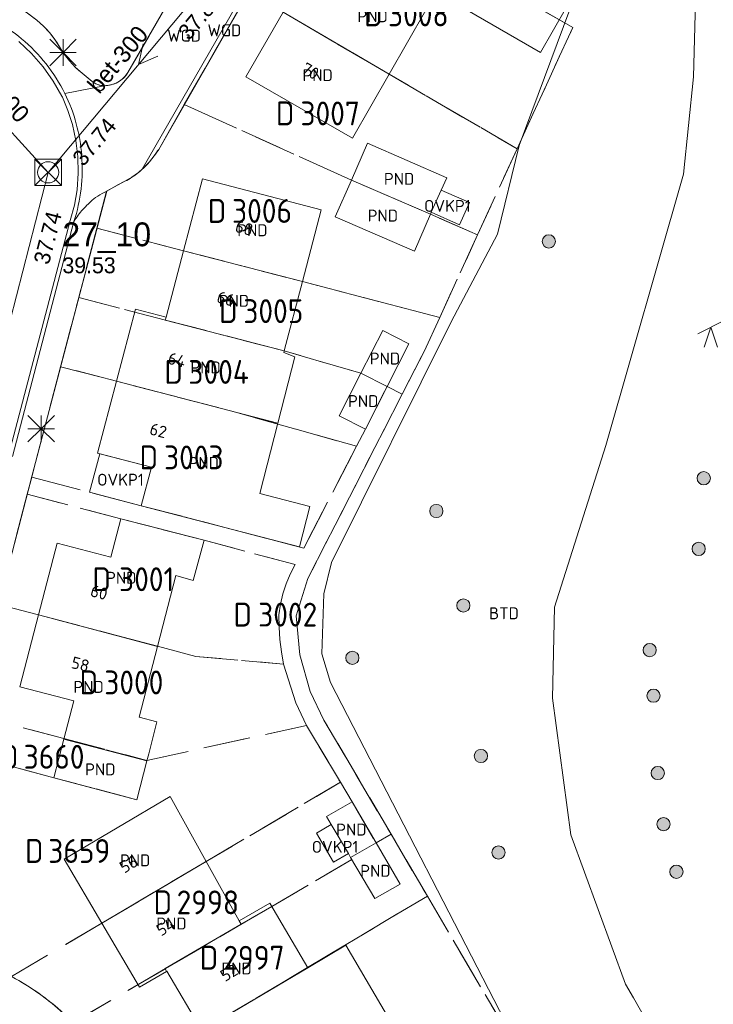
# Model space of a CAD drawing. Header units: metres. Extents: x 207644 to 210135, y 370459 to 373417.
# Tile 74 of 256: x 208799 to 208852, y 371532 to 371607. Entities that reach past the tile are written whole.
import ezdxf
from ezdxf.enums import TextEntityAlignment as Align

# ---------------------------------------------------------------- set-up
doc = ezdxf.new("R2010")
doc.units = ezdxf.units.M
doc.linetypes.add('HIDDEN2', pattern=[4.7625, 3.175, -1.5875])
for name, color, linetype in [('BTD', 7, 'Continuous'), ('CON_BxH300x300mm', 7, 'Continuous'), ('CON_BxH400x400mm', 7, 'Continuous'), ('DMM_BxH300x300mm', 7, 'Continuous'), ('DMM_BxH400x400mm', 7, 'Continuous'), ('GB', 1, 'Continuous'), ('GB07', 1, 'Continuous'), ('GB11', 1, 'Continuous'), ('INV_BxH300x300mm', 7, 'Continuous'), ('KAD_perceelnummer', 212, 'Continuous'), ('KAD_sectie', 212, 'Continuous'), ('KAD_Vastgesteld_Perceel', 212, 'Continuous'), ('NAR', 7, 'Continuous'), ('NLV_inspectieput', 7, 'Continuous'), ('NNR_inspectieput', 7, 'Continuous'), ('NOD_inspectieput', 7, 'Continuous'), ('OVKP1', 7, 'Continuous'), ('PIJL', 7, 'Continuous'), ('PND', 7, 'Continuous'), ('WGD', 7, 'Continuous')]:
    doc.layers.add(name, color=color, linetype=linetype)
for name, color, linetype, lineweight in [('GMV', 7, 'Continuous', 25), ('GP1', 7, 'Continuous', 30), ('Q21_lantaarnpaal', 1, 'Continuous', 0), ('Q26_boom', 72, 'Continuous', 0), ('Q28_rioolput', 153, 'Continuous', 0), ('Q34_speelwerktuig', 3, 'Continuous', 0)]:
    doc.layers.add(name, color=color, linetype=linetype, lineweight=lineweight)
doc.styles.add('ISO', font='isocpeur.ttf', dxfattribs={"height": 1})
doc.styles.add('ISOCP', font='ISOCP.shx', dxfattribs={"height": 1.8})

# ---------------------------------------------------------------- blocks, each defined once
blk = doc.blocks.new('ACMAP_ANN_TEMPLATE_Vastgesteld_Perceelnummer')
at = {"layer": 'KAD_perceelnummer', "style": 'ISOCP'}
blk.add_attdef('Perceelnummer', text='', height=1.8, dxfattribs=at).set_placement((0, 0), align=Align.MIDDLE)
at = {"layer": 'KAD_sectie', "style": 'ISOCP'}
blk.add_attdef('sectie', text='', height=1.8, dxfattribs=at).set_placement((-2.7, 0), align=Align.MIDDLE_RIGHT)
blk = doc.blocks.new('Q34')
for p, q in [((-1, -0.5), (1, 0.5)), ((-0.5, -1.5), (0, 0)), ((0, 0), (0.5, -1.5))]:
    blk.add_line(p, q)
blk = doc.blocks.new('Q21')
for p, q in [((-1, 1), (0, 0)), ((0, 1), (0, 0)), ((0, 0), (1, 1)), ((-1, 0), (0, 0)), ((-1, -1), (0, 0)), ((0, 0), (1, 0)), ((0, 0), (0, -1)), ((0, 0), (1, -1))]:
    blk.add_line(p, q)
blk = doc.blocks.new('Q28')
at = {"linetype": 'Continuous'}
for p, q in [((-1, -1), (1, 1)), ((-1, 1), (1, -1))]:
    blk.add_line(p, q, dxfattribs=at)
blk.add_lwpolyline([(1, 1), (1, -1), (-1, -1), (-1, 1)], close=True)
blk = doc.blocks.new('Q26')
blk.add_hatch(color=256).paths.add_polyline_path([(-0.452, -0.01, 1), (0.548, -0.01, 1)])
blk.add_circle((0.048, -0.01), 0.5)

msp = doc.modelspace()

# ---------------------------------------------------------------- linework, layer by layer
at = {"layer": 'CON_BxH300x300mm', "color": 253, "linetype": 'Continuous', "lineweight": 13}
for points in [[(208801.35, 371595.03), (208814.97, 371611.3)], [(208801.35, 371595.03), (208785.54, 371533.57)]]:
    msp.add_lwpolyline(points, dxfattribs=at)
at = {"layer": 'CON_BxH400x400mm', "color": 253, "linetype": 'Continuous', "lineweight": 13}
msp.add_lwpolyline([(208792.65, 371604.59), (208801.35, 371595.03)], dxfattribs=at)
at = {"layer": 'GB', "color": 253, "linetype": 'Continuous', "lineweight": 13}
for points in [[(208816.285, 371602.24), (208819.085, 371607.121)], [(208827.099, 371602.438), (208829.872, 371607.277)], [(208824.336, 371597.616), (208816.285, 371602.24)], [(208827.099, 371602.438), (208824.336, 371597.616)], [(208824.246, 371594.446), (208825.456, 371597.238)], [(208825.456, 371597.238), (208831.437, 371594.614)], [(208812.994, 371594.53), (208811.571, 371589.115)], [(208821.966, 371592.207), (208812.994, 371594.53)], [(208824.246, 371594.446), (208823.026, 371591.668)], [(208831.437, 371594.614), (208831.025, 371593.694)], [(208831.025, 371593.694), (208830.275, 371592.016)], [(208820.547, 371586.78), (208821.966, 371592.207)], [(208823.026, 371591.668), (208828.995, 371589.073)], [(208828.995, 371589.073), (208830.206, 371591.863)], [(208830.275, 371592.016), (208830.206, 371591.863)], [(208810.255, 371584.106), (208811.571, 371589.115)], [(208820.547, 371586.78), (208819.178, 371581.546)], [(208806.51, 371579.262), (208807.942, 371584.713)], [(208807.942, 371584.713), (208810.255, 371584.106)], [(208826.605, 371583.082), (208824.965, 371579.868)], [(208828.584, 371582.081), (208826.605, 371583.082)], [(208826.944, 371578.867), (208828.584, 371582.081)], [(208819.178, 371581.546), (208819.145, 371581.421)], [(208823.324, 371576.654), (208824.965, 371579.868)], [(208805.084, 371573.833), (208806.51, 371579.262)], [(208826.944, 371578.867), (208825.303, 371575.653)], [(208825.303, 371575.653), (208823.324, 371576.654)], [(208818.681, 371576.102), (208817.321, 371570.779)], [(208809.146, 371572.765), (208805.084, 371573.833)], [(208808.384, 371569.864), (208809.146, 371572.765)], [(208817.321, 371570.779), (208821.113, 371569.81)], [(208820.334, 371566.758), (208808.384, 371569.864)], [(208821.113, 371569.81), (208820.334, 371566.758)], [(208806.091, 371565.981), (208806.844, 371568.885)], [(208806.844, 371568.885), (208813.119, 371567.257)], [(208800.621, 371561.623), (208802.025, 371567.035)], [(208802.025, 371567.035), (208806.091, 371565.981)], [(208813.119, 371567.257), (208812.309, 371564.217)], [(208810.979, 371564.595), (208809.595, 371559.245)], [(208812.309, 371564.217), (208810.979, 371564.595)], [(208799.213, 371556.195), (208800.621, 371561.623)], [(208803.278, 371555.14), (208799.213, 371556.195)], [(208802.525, 371552.237), (208803.278, 371555.14)], [(208801.772, 371549.333), (208802.525, 371552.237)], [(208808.805, 371550.608), (208808.041, 371547.668)], [(208808.805, 371550.608), (208808.941, 371551.131)], [(208808.041, 371547.668), (208801.772, 371549.333)], [(208802.556, 371543.19), (208810.562, 371547.899)], [(208810.562, 371547.899), (208813.281, 371543.005)], [(208822.366, 371546.409), (208824.296, 371547.519)], [(208824.296, 371547.519), (208826.11, 371544.409)], [(208822.726, 371545.794), (208822.366, 371546.409)], [(208824.012, 371543.6), (208822.726, 371545.794)], [(208827.924, 371541.299), (208826.11, 371544.409)], [(208805.402, 371538.353), (208802.556, 371543.19)], [(208824.185, 371543.305), (208824.012, 371543.6)], [(208824.185, 371543.305), (208826.004, 371540.2)], [(208826.004, 371540.2), (208827.924, 371541.299)], [(208808.254, 371533.507), (208805.402, 371538.353)], [(208820.951, 371534.988), (208823.817, 371536.685)], [(208810.292, 371534.705), (208808.254, 371533.507)], [(208810.292, 371534.705), (208810.312, 371534.717)], [(208810.312, 371534.717), (208812.946, 371530.237)]]:
    msp.add_lwpolyline(points, dxfattribs=at)
at = {"layer": 'GB07', "color": 253, "linetype": 'Continuous', "lineweight": 13}
for points in [[(208827.099, 371602.438), (208819.085, 371607.121)], [(208824.246, 371594.446), (208830.206, 371591.863)], [(208820.547, 371586.78), (208811.571, 371589.115)], [(208810.196, 371583.88), (208810.255, 371584.106)], [(208819.178, 371581.546), (208810.196, 371583.88)], [(208826.944, 371578.867), (208824.965, 371579.868)], [(208818.681, 371576.102), (208806.51, 371579.262)], [(208800.621, 371561.623), (208809.595, 371559.245)], [(208808.805, 371550.608), (208802.525, 371552.237)], [(208824.185, 371543.305), (208826.11, 371544.409)], [(208805.402, 371538.353), (208813.281, 371543.005)], [(208810.195, 371534.915), (208815.917, 371538.261)], [(208815.917, 371538.261), (208815.776, 371538.515)], [(208810.292, 371534.705), (208810.195, 371534.915)], [(208820.951, 371534.988), (208812.946, 371530.237)]]:
    msp.add_lwpolyline(points, dxfattribs=at)
at = {"layer": 'GB11', "color": 253, "linetype": 'Continuous', "lineweight": 13}
for points in [[(208831.844, 371607.923), (208838.517, 371604.087), (208840.479, 371607.5), (208833.775, 371611.354)], [(208819.96, 371581.111), (208818.681, 371576.102)], [(208819.145, 371581.421), (208819.96, 371581.111)], [(208808.233, 371553.907), (208809.595, 371559.245)], [(208809.56, 371553.56), (208808.233, 371553.907)], [(208808.941, 371551.131), (208809.56, 371553.56)], [(208813.281, 371543.005), (208815.776, 371538.515)], [(208815.776, 371538.515), (208818.081, 371539.87)], [(208818.081, 371539.87), (208820.951, 371534.988)], [(208823.817, 371536.685), (208827.99, 371529.567)]]:
    msp.add_lwpolyline(points, dxfattribs=at)
at = {"layer": 'GMV', "color": 253, "linetype": 'Continuous', "lineweight": 13}
for points in [[(208807.378, 371602.575), (208817.058, 371619.354)], [(208820.62, 371616.458), (208808.453, 371595.269)], [(208820.859, 371616.264), (208809.695, 371596.766)], [(208850.277, 371609.833), (208850.052, 371602.24)], [(208836.904, 371597.049), (208840.741, 371607.312)], [(208800.106, 371604.004), (208799.137, 371604.907)], [(208800.976, 371603.005), (208800.106, 371604.004)], [(208801.742, 371601.924), (208800.976, 371603.005)], [(208803.915, 371602.514), (208804.666, 371601.9)], [(208802.395, 371600.771), (208801.742, 371601.924)], [(208850.052, 371602.24), (208849.302, 371594.881)], [(208805.579, 371601.574), (208802.61, 371600.98)], [(208802.424, 371600.712), (208802.395, 371600.771)], [(208802.85, 371599.688), (208802.424, 371600.712)], [(208803.186, 371598.631), (208802.85, 371599.688)], [(208803.446, 371597.437), (208803.186, 371598.631)], [(208803.593, 371596.223), (208803.446, 371597.437)], [(208835.26, 371590.353), (208836.904, 371597.049)], [(208803.627, 371594.968), (208803.593, 371596.223)], [(208803.541, 371593.716), (208803.627, 371594.968)], [(208807.149, 371594.359), (208806.613, 371594.083)], [(208849.302, 371594.881), (208843.437, 371574.418)], [(208805.778, 371593.61), (208800.152, 371572.169)], [(208803.33, 371592.542), (208803.541, 371593.716)], [(208805.778, 371593.61), (208805.423, 371593.429)], [(208806.613, 371594.083), (208805.778, 371593.61)], [(208803.014, 371591.391), (208803.33, 371592.542)], [(208798.37, 371573.661), (208803.014, 371591.391)], [(208803.303, 371591.311), (208798.659, 371573.581)], [(208831.78, 371583.733), (208835.26, 371590.353)], [(208822.738, 371565.583), (208831.78, 371583.733)], [(208843.437, 371574.418), (208839.562, 371562.204)], [(208800.152, 371572.169), (208799.844, 371570.986)], [(208799.844, 371570.986), (208792.014, 371540.904)], [(208822.15, 371563.206), (208822.738, 371565.583)], [(208822.015, 371558.678), (208822.15, 371563.206)], [(208839.562, 371562.204), (208839.429, 371555.325)], [(208822.676, 371556.53), (208822.015, 371558.678)], [(208837.14, 371528.423), (208822.676, 371556.53)], [(208839.429, 371555.325), (208840.804, 371545.023)], [(208840.804, 371545.023), (208844.935, 371533.75)], [(208844.935, 371533.75), (208845.531, 371532.702)], [(208845.531, 371532.702), (208850.519, 371523.927)]]:
    msp.add_lwpolyline(points, dxfattribs=at)
for points in [[(208798.239, 371608.009, -0.046254), (208800.495, 371606.507)], [(208797.355, 371606.394, -0.065053), (208799.352, 371605.116)], [(208800.495, 371606.507, -0.090905), (208802.21, 371604.515)], [(208799.352, 371605.116, -0.052124), (208801.191, 371603.214)], [(208802.21, 371604.515, 0.08908), (208803.915, 371602.514)], [(208802.61, 371600.98, 0.050627), (208801.191, 371603.214)], [(208806.612, 371601.835, 0.138119), (208807.378, 371602.575)], [(208804.666, 371601.9, 0.170622), (208805.579, 371601.574)], [(208805.579, 371601.574, 0.128612), (208806.612, 371601.835)], [(208802.61, 371600.98, -0.051316), (208803.479, 371598.697)], [(208803.479, 371598.697, -0.046988), (208803.886, 371596.289)], [(208809.695, 371596.766, -0.040425), (208808.997, 371595.83)], [(208803.886, 371596.289, -0.04787), (208803.834, 371593.782)], [(208808.997, 371595.83, -0.028062), (208808.453, 371595.269)], [(208808.453, 371595.269, -0.012616), (208808.161, 371595.014)], [(208808.161, 371595.014, -0.060511), (208807.149, 371594.359)], [(208803.834, 371593.782, -0.049825), (208803.303, 371591.311)], [(208803.97, 371592.231, -0.037347), (208804.788, 371593.019)], [(208804.788, 371593.019, -0.062399), (208805.423, 371593.429)], [(208803.303, 371591.311, -0.053506), (208803.97, 371592.231)], [(208795.599, 371535.602, -0.064119), (208799.917, 371533.539)], [(208799.917, 371533.539, -0.057889), (208803.609, 371530.493)]]:
    msp.add_lwpolyline(points, format="xyb", dxfattribs=at)
at = {"layer": 'GP1', "color": 253, "linetype": 'Continuous', "lineweight": 13}
for points in [[(208831.025, 371593.694), (208833.144, 371592.745), (208832.394, 371591.068), (208830.275, 371592.016)], [(208804.482, 371570.889), (208805.245, 371573.791)], [(208805.245, 371573.791), (208809.146, 371572.765)], [(208808.384, 371569.864), (208804.482, 371570.889)], [(208822.726, 371545.794), (208821.611, 371545.141), (208822.897, 371542.946), (208824.012, 371543.6)]]:
    msp.add_lwpolyline(points, dxfattribs=at)
at = {"layer": 'KAD_Vastgesteld_Perceel', "color": 253, "linetype": 'HIDDEN2', "lineweight": 13}
for points in [[(208925.107, 371624.307), (208852.545, 371531.174), (208837.754, 371512.338), (208840.777, 371522.005), (208829.975, 371540.396), (208827.231, 371545.068), (208822.171, 371553.682), (208821.131, 371555.842), (208820.34, 371558.612), (208820.07, 371561.542), (208820.95, 371564.362), (208828.08, 371578.293), (208829.724, 371581.505), (208830.908, 371584.084), (208833.769, 371590.318), (208836.745, 371596.802), (208840.955, 371605.973), (208821.326, 371617.111)], [(208816.454, 371618.307), (208807.378, 371602.575), (208807.378, 371602.575), (208807.169, 371602.283), (208806.911, 371602.034), (208806.612, 371601.835), (208806.284, 371601.69), (208805.936, 371601.602), (208805.579, 371601.574), (208805.253, 371601.613), (208804.943, 371601.723), (208804.666, 371601.9), (208803.915, 371602.514), (208803.424, 371602.956), (208802.974, 371603.439), (208802.568, 371603.96), (208802.21, 371604.515), (208801.851, 371605.069), (208801.443, 371605.589), (208800.99, 371606.069), (208800.495, 371606.507), (208799.688, 371607.114)], [(208799.688, 371607.114), (208800.495, 371606.507), (208800.99, 371606.069), (208801.443, 371605.589), (208801.851, 371605.069), (208802.21, 371604.515), (208802.568, 371603.96), (208802.974, 371603.439), (208803.424, 371602.956), (208803.915, 371602.514), (208804.666, 371601.9), (208804.943, 371601.723), (208805.253, 371601.613), (208805.579, 371601.574), (208805.936, 371601.602), (208806.284, 371601.69), (208806.612, 371601.835), (208806.911, 371602.034), (208807.169, 371602.283), (208807.378, 371602.575), (208816.454, 371618.307)], [(208816.484, 371608.641), (208811.63, 371600.151), (208809.695, 371596.766), (208809.364, 371596.284), (208808.997, 371595.83), (208808.595, 371595.405), (208808.161, 371595.014), (208807.675, 371594.656), (208807.149, 371594.359), (208806.088, 371593.786), (208805.759, 371593.6), (208805.031, 371590.817), (208803.66, 371585.579), (208802.293, 371580.357), (208800.401, 371573.127), (208800.11, 371572.01), (208799.775, 371570.723), (208797.613, 371562.416)], [(208794.697, 371551.212), (208801.772, 371549.333), (208808.041, 371547.668), (208808.805, 371550.609), (208808.811, 371550.631), (208820.86, 371553.273), (208823.41, 371548.986), (208813.399, 371543.075), (208813.399, 371543.075), (208805.405, 371538.355), (208798.581, 371534.326)], [(208749.308, 371538.699), (208756.335, 371539.518), (208757.666, 371539.673), (208766.284, 371540.678), (208766.531, 371541.723), (208769.1, 371541.044), (208780.682, 371537.971), (208780.715, 371537.963), (208794.385, 371536.016), (208795.599, 371535.602), (208796.617, 371535.234), (208797.612, 371534.808), (208798.581, 371534.326), (208799.257, 371533.946), (208799.917, 371533.539), (208800.802, 371532.933), (208801.654, 371532.283), (208802.472, 371531.59)]]:
    msp.add_lwpolyline(points, dxfattribs=at)
for points in [[(208836.745, 371596.802), (208827.096, 371602.44), (208819.085, 371607.121), (208816.484, 371608.641), (208821.326, 371617.111), (208840.955, 371605.973), (208836.745, 371596.802)], [(208827.096, 371602.44), (208836.745, 371596.802), (208833.769, 371590.318), (208830.206, 371591.863), (208824.246, 371594.447), (208811.63, 371600.151), (208816.484, 371608.641), (208819.085, 371607.121), (208827.096, 371602.44)], [(208806.088, 371593.786), (208807.149, 371594.359), (208807.675, 371594.656), (208808.161, 371595.014), (208808.595, 371595.405), (208808.997, 371595.83), (208809.364, 371596.284), (208809.695, 371596.766), (208811.63, 371600.151), (208824.246, 371594.447), (208830.206, 371591.863), (208833.769, 371590.318), (208830.908, 371584.084), (208820.546, 371586.78), (208811.569, 371589.116), (208805.031, 371590.817), (208805.759, 371593.6), (208806.088, 371593.786)], [(208820.546, 371586.78), (208830.908, 371584.084), (208829.724, 371581.505), (208828.08, 371578.293), (208826.944, 371578.868), (208824.965, 371579.869), (208819.178, 371581.546), (208810.198, 371583.88), (208803.66, 371585.579), (208805.031, 371590.817), (208811.569, 371589.116), (208820.546, 371586.78)], [(208825.303, 371575.653), (208824.627, 371574.35), (208815.493, 371576.93), (208806.508, 371579.263), (208802.293, 371580.357), (208803.66, 371585.579), (208810.198, 371583.88), (208819.178, 371581.546), (208824.965, 371579.869), (208826.944, 371578.868), (208825.303, 371575.653)], [(208815.493, 371576.93), (208824.627, 371574.35), (208820.643, 371566.666), (208814.68, 371568.228), (208808.384, 371569.864), (208800.11, 371572.01), (208800.401, 371573.127), (208802.293, 371580.357), (208806.508, 371579.263), (208815.493, 371576.93)], [(208825.303, 371575.653), (208826.944, 371578.868), (208828.08, 371578.293), (208820.95, 371564.362), (208820.07, 371561.542), (208820.34, 371558.612), (208821.131, 371555.842), (208822.171, 371553.682), (208827.231, 371545.068), (208826.105, 371544.417), (208824.296, 371547.519), (208823.41, 371548.986), (208820.86, 371553.273), (208820.048, 371554.979), (208819.672, 371556.161), (208819.119, 371557.904), (208818.956, 371558.828), (208818.843, 371559.759), (208818.779, 371560.695), (208818.765, 371561.633), (208818.89, 371562.424), (208819.077, 371563.202), (208819.325, 371563.964), (208819.632, 371564.703), (208819.996, 371565.416), (208813.119, 371567.257), (208806.844, 371568.885), (208799.775, 371570.723), (208800.11, 371572.01), (208808.384, 371569.864), (208814.68, 371568.228), (208820.643, 371566.666), (208824.627, 371574.35), (208825.303, 371575.653)], [(208809.598, 371559.257), (208800.624, 371561.622), (208797.613, 371562.416), (208799.775, 371570.723), (208806.844, 371568.885), (208813.119, 371567.257), (208819.996, 371565.416), (208819.632, 371564.703), (208819.325, 371563.964), (208819.077, 371563.202), (208818.89, 371562.424), (208818.765, 371561.633), (208818.779, 371560.695), (208818.843, 371559.759), (208818.956, 371558.828), (208819.119, 371557.904), (208812.499, 371558.492), (208809.598, 371559.257)], [(208809.598, 371559.257), (208812.499, 371558.492), (208819.119, 371557.904), (208819.672, 371556.161), (208820.048, 371554.979), (208820.86, 371553.273), (208808.811, 371550.631), (208802.535, 371552.285), (208795.461, 371554.149), (208797.613, 371562.416), (208800.624, 371561.622), (208809.598, 371559.257)], [(208795.461, 371554.149), (208802.535, 371552.285), (208808.811, 371550.631), (208808.805, 371550.609), (208808.041, 371547.668), (208801.772, 371549.333), (208794.697, 371551.212), (208794.751, 371551.419), (208795.461, 371554.149)], [(208823.41, 371548.986), (208824.296, 371547.519), (208826.105, 371544.417), (208824.184, 371543.306), (208824.276, 371543.15), (208818.232, 371539.615), (208810.204, 371534.92), (208803.253, 371530.855), (208802.472, 371531.59), (208801.654, 371532.283), (208800.802, 371532.933), (208799.917, 371533.539), (208799.257, 371533.946), (208798.581, 371534.326), (208805.405, 371538.355), (208813.399, 371543.075), (208823.41, 371548.986)], [(208827.231, 371545.068), (208829.975, 371540.396), (208820.938, 371535.005), (208812.951, 371530.24), (208806.529, 371526.409), (208806.189, 371527.033), (208805.626, 371527.957), (208805.007, 371528.843), (208804.334, 371529.69), (208803.609, 371530.493), (208803.253, 371530.855), (208810.204, 371534.92), (208818.232, 371539.615), (208824.276, 371543.15), (208824.184, 371543.306), (208826.105, 371544.417), (208827.231, 371545.068)], [(208820.938, 371535.005), (208829.975, 371540.396), (208840.777, 371522.005), (208808.327, 371521.648), (208808.138, 371522.367), (208807.924, 371523.08), (208807.522, 371524.215), (208807.056, 371525.326), (208806.529, 371526.409), (208812.951, 371530.24), (208820.938, 371535.005)]]:
    msp.add_lwpolyline(points, close=True, dxfattribs=at)
at = {"layer": 'NOD_inspectieput', "color": 253, "lineweight": 13}
msp.add_circle((208801.35, 371595.03), 0.8, dxfattribs=at)
at = {"layer": 'PIJL', "color": 253, "lineweight": 13}
msp.add_lwpolyline([(208808.53, 371604.73), (208808.16, 371603.17), (208809.64, 371603.81)], dxfattribs=at)

# ---------------------------------------------------------------- block references
at = {"layer": 'KAD_Vastgesteld_Perceel', "color": 253, "linetype": 'HIDDEN2', "lineweight": 13}
ref = msp.add_blockref('ACMAP_ANN_TEMPLATE_Vastgesteld_Perceelnummer', (208829.294, 371606.956), dxfattribs=at)
ref.add_attrib('Perceelnummer', '3008', dxfattribs={"layer": 'KAD_perceelnummer', "lineweight": 13, "height": 1.8, "style": 'ISOCP'}).set_placement((208829.294, 371606.956), align=Align.MIDDLE)
ref.add_attrib('sectie', 'D', dxfattribs={"layer": 'KAD_sectie', "lineweight": 13, "height": 1.8, "style": 'ISOCP'}).set_placement((208826.594, 371606.956), align=Align.MIDDLE_RIGHT)
ref = msp.add_blockref('ACMAP_ANN_TEMPLATE_Vastgesteld_Perceelnummer', (208822.639, 371599.48), dxfattribs=at)
ref.add_attrib('Perceelnummer', '3007', dxfattribs={"layer": 'KAD_perceelnummer', "lineweight": 13, "height": 1.8, "style": 'ISOCP'}).set_placement((208822.639, 371599.48), align=Align.MIDDLE)
ref.add_attrib('sectie', 'D', dxfattribs={"layer": 'KAD_sectie', "lineweight": 13, "height": 1.8, "style": 'ISOCP'}).set_placement((208819.939, 371599.48), align=Align.MIDDLE_RIGHT)
ref = msp.add_blockref('ACMAP_ANN_TEMPLATE_Vastgesteld_Perceelnummer', (208817.495, 371592.118), dxfattribs=at)
ref.add_attrib('Perceelnummer', '3006', dxfattribs={"layer": 'KAD_perceelnummer', "lineweight": 13, "height": 1.8, "style": 'ISOCP'}).set_placement((208817.495, 371592.118), align=Align.MIDDLE)
ref.add_attrib('sectie', 'D', dxfattribs={"layer": 'KAD_sectie', "lineweight": 13, "height": 1.8, "style": 'ISOCP'}).set_placement((208814.795, 371592.118), align=Align.MIDDLE_RIGHT)
ref = msp.add_blockref('ACMAP_ANN_TEMPLATE_Vastgesteld_Perceelnummer', (208818.349, 371584.555), dxfattribs=at)
ref.add_attrib('Perceelnummer', '3005', dxfattribs={"layer": 'KAD_perceelnummer', "lineweight": 13, "height": 1.8, "style": 'ISOCP'}).set_placement((208818.349, 371584.555), align=Align.MIDDLE)
ref.add_attrib('sectie', 'D', dxfattribs={"layer": 'KAD_sectie', "lineweight": 13, "height": 1.8, "style": 'ISOCP'}).set_placement((208815.649, 371584.555), align=Align.MIDDLE_RIGHT)
ref = msp.add_blockref('ACMAP_ANN_TEMPLATE_Vastgesteld_Perceelnummer', (208814.22, 371579.965), dxfattribs=at)
ref.add_attrib('Perceelnummer', '3004', dxfattribs={"layer": 'KAD_perceelnummer', "lineweight": 13, "height": 1.8, "style": 'ISOCP'}).set_placement((208814.22, 371579.965), align=Align.MIDDLE)
ref.add_attrib('sectie', 'D', dxfattribs={"layer": 'KAD_sectie', "lineweight": 13, "height": 1.8, "style": 'ISOCP'}).set_placement((208811.52, 371579.965), align=Align.MIDDLE_RIGHT)
ref = msp.add_blockref('ACMAP_ANN_TEMPLATE_Vastgesteld_Perceelnummer', (208812.347, 371573.512), dxfattribs=at)
ref.add_attrib('Perceelnummer', '3003', dxfattribs={"layer": 'KAD_perceelnummer', "lineweight": 13, "height": 1.8, "style": 'ISOCP'}).set_placement((208812.347, 371573.512), align=Align.MIDDLE)
ref.add_attrib('sectie', 'D', dxfattribs={"layer": 'KAD_sectie', "lineweight": 13, "height": 1.8, "style": 'ISOCP'}).set_placement((208809.647, 371573.512), align=Align.MIDDLE_RIGHT)
ref = msp.add_blockref('ACMAP_ANN_TEMPLATE_Vastgesteld_Perceelnummer', (208808.789, 371564.314), dxfattribs=at)
ref.add_attrib('Perceelnummer', '3001', dxfattribs={"layer": 'KAD_perceelnummer', "lineweight": 13, "height": 1.8, "style": 'ISOCP'}).set_placement((208808.789, 371564.314), align=Align.MIDDLE)
ref.add_attrib('sectie', 'D', dxfattribs={"layer": 'KAD_sectie', "lineweight": 13, "height": 1.8, "style": 'ISOCP'}).set_placement((208806.089, 371564.314), align=Align.MIDDLE_RIGHT)
ref = msp.add_blockref('ACMAP_ANN_TEMPLATE_Vastgesteld_Perceelnummer', (208819.434, 371561.643), dxfattribs=at)
ref.add_attrib('Perceelnummer', '3002', dxfattribs={"layer": 'KAD_perceelnummer', "lineweight": 13, "height": 1.8, "style": 'ISOCP'}).set_placement((208819.434, 371561.643), align=Align.MIDDLE)
ref.add_attrib('sectie', 'D', dxfattribs={"layer": 'KAD_sectie', "lineweight": 13, "height": 1.8, "style": 'ISOCP'}).set_placement((208816.734, 371561.643), align=Align.MIDDLE_RIGHT)
ref = msp.add_blockref('ACMAP_ANN_TEMPLATE_Vastgesteld_Perceelnummer', (208807.818, 371556.524), dxfattribs=at)
ref.add_attrib('Perceelnummer', '3000', dxfattribs={"layer": 'KAD_perceelnummer', "lineweight": 13, "height": 1.8, "style": 'ISOCP'}).set_placement((208807.818, 371556.524), align=Align.MIDDLE)
ref.add_attrib('sectie', 'D', dxfattribs={"layer": 'KAD_sectie', "lineweight": 13, "height": 1.8, "style": 'ISOCP'}).set_placement((208805.118, 371556.524), align=Align.MIDDLE_RIGHT)
ref = msp.add_blockref('ACMAP_ANN_TEMPLATE_Vastgesteld_Perceelnummer', (208801.799, 371550.909), dxfattribs=at)
ref.add_attrib('Perceelnummer', '3660', dxfattribs={"layer": 'KAD_perceelnummer', "lineweight": 13, "height": 1.8, "style": 'ISOCP'}).set_placement((208801.799, 371550.909), align=Align.MIDDLE)
ref.add_attrib('sectie', 'D', dxfattribs={"layer": 'KAD_sectie', "lineweight": 13, "height": 1.8, "style": 'ISOCP'}).set_placement((208799.099, 371550.909), align=Align.MIDDLE_RIGHT)
ref = msp.add_blockref('ACMAP_ANN_TEMPLATE_Vastgesteld_Perceelnummer', (208803.697, 371543.8), dxfattribs=at)
ref.add_attrib('Perceelnummer', '3659', dxfattribs={"layer": 'KAD_perceelnummer', "lineweight": 13, "height": 1.8, "style": 'ISOCP'}).set_placement((208803.697, 371543.8), align=Align.MIDDLE)
ref.add_attrib('sectie', 'D', dxfattribs={"layer": 'KAD_sectie', "lineweight": 13, "height": 1.8, "style": 'ISOCP'}).set_placement((208800.997, 371543.8), align=Align.MIDDLE_RIGHT)
ref = msp.add_blockref('ACMAP_ANN_TEMPLATE_Vastgesteld_Perceelnummer', (208813.405, 371539.921), dxfattribs=at)
ref.add_attrib('Perceelnummer', '2998', dxfattribs={"layer": 'KAD_perceelnummer', "lineweight": 13, "height": 1.8, "style": 'ISOCP'}).set_placement((208813.405, 371539.921), align=Align.MIDDLE)
ref.add_attrib('sectie', 'D', dxfattribs={"layer": 'KAD_sectie', "lineweight": 13, "height": 1.8, "style": 'ISOCP'}).set_placement((208810.705, 371539.921), align=Align.MIDDLE_RIGHT)
ref = msp.add_blockref('ACMAP_ANN_TEMPLATE_Vastgesteld_Perceelnummer', (208816.886, 371535.739), dxfattribs=at)
ref.add_attrib('Perceelnummer', '2997', dxfattribs={"layer": 'KAD_perceelnummer', "lineweight": 13, "height": 1.8, "style": 'ISOCP'}).set_placement((208816.886, 371535.739), align=Align.MIDDLE)
ref.add_attrib('sectie', 'D', dxfattribs={"layer": 'KAD_sectie', "lineweight": 13, "height": 1.8, "style": 'ISOCP'}).set_placement((208814.186, 371535.739), align=Align.MIDDLE_RIGHT)
at = {"layer": 'Q21_lantaarnpaal', "color": 253}
for p in [(208802.479, 371604.075), (208800.83, 371575.68)]:
    msp.add_blockref('Q21', p, dxfattribs=at)
at = {"layer": 'Q26_boom', "color": 253}
for p in [(208839.092, 371589.828), (208850.787, 371571.947), (208830.605, 371569.474), (208850.408, 371566.613), (208832.644, 371562.336), (208846.71, 371558.976), (208824.267, 371558.393), (208846.997, 371555.532), (208833.971, 371550.98), (208847.319, 371549.693), (208847.756, 371545.832), (208835.301, 371543.698), (208848.725, 371542.242)]:
    msp.add_blockref('Q26', p, dxfattribs=at)
at = {"layer": 'Q28_rioolput', "color": 253}
msp.add_blockref('Q28', (208801.348, 371595.03), dxfattribs=at)
at = {"layer": 'Q34_speelwerktuig', "color": 253}
msp.add_blockref('Q34', (208851.379, 371583.345), dxfattribs=at)

# ---------------------------------------------------------------- texts
at = {"layer": 'BTD', "color": 253, "linetype": 'Continuous', "lineweight": 13, "style": 'ISO'}
msp.add_text('BTD', height=0.9, dxfattribs=at).set_placement((208835.755, 371561.742), align=Align.MIDDLE_CENTER)
at = {"layer": 'DMM_BxH300x300mm', "color": 253, "lineweight": 13}
msp.add_text('bet-300', height=1.3, rotation=50.07, dxfattribs=at).set_placement((208805.21, 371600.88))
at = {"layer": 'DMM_BxH400x400mm', "color": 253, "lineweight": 13}
msp.add_text('bet-400', height=1.3, rotation=312.3, dxfattribs=at).set_placement((208795.12, 371603.02))
at = {"layer": 'INV_BxH300x300mm', "color": 253, "lineweight": 13}
for s, rotation, p in [('37.82', 50.07, (208811.99, 371604.93)), ('37.74', 50.07, (208804.01, 371595.41)), ('37.74', 75.57, (208801.4, 371588))]:
    msp.add_text(s, height=1.2, rotation=rotation, dxfattribs=at).set_placement(p)
at = {"layer": 'NAR', "color": 253, "linetype": 'Continuous', "lineweight": 13, "style": 'ISO'}
for s, rotation, p in [('70', 330.2, (208821.147, 371602.676)), ('68', 345.3, (208816.155, 371590.819)), ('66', 345.3, (208814.755, 371585.492)), ('64', 345.3, (208811.067, 371580.867)), ('62', 345.3, (208809.667, 371575.537)), ('60', 345.5, (208805.193, 371563.316)), ('58', 345.5, (208803.786, 371557.895)), ('56', 30.5, (208807.427, 371542.799)), ('54', 30.6, (208810.216, 371538.059)), ('52', 30.7, (208815.016, 371534.609))]:
    msp.add_text(s, height=0.9, rotation=rotation, dxfattribs=at).set_placement(p, align=Align.MIDDLE_CENTER)
at = {"layer": 'NLV_inspectieput', "color": 253, "lineweight": 13}
msp.add_text('39.53', height=1.2, dxfattribs=at).set_placement((208802.43, 371587.41))
at = {"layer": 'NNR_inspectieput', "color": 253, "lineweight": 13}
msp.add_text('27_10', height=1.8, dxfattribs=at).set_placement((208802.43, 371589.45))
at = {"layer": 'OVKP1', "color": 253, "linetype": 'Continuous', "lineweight": 13, "style": 'ISO'}
for p in [(208831.489, 371592.497), (208806.814, 371571.827), (208823.012, 371544.111)]:
    msp.add_text('OVKP1', height=0.9, dxfattribs=at).set_placement(p, align=Align.MIDDLE_CENTER)
at = {"layer": 'PND', "color": 253, "linetype": 'Continuous', "lineweight": 13, "style": 'ISO'}
for p in [(208825.841, 371606.815), (208821.692, 371602.367), (208827.842, 371594.54), (208826.616, 371591.763), (208816.769, 371590.658), (208815.372, 371585.331), (208826.775, 371580.974), (208813.235, 371580.303), (208825.134, 371577.761), (208813.099, 371573.095), (208806.87, 371564.423), (208804.404, 371556.186), (208805.289, 371549.96), (208824.238, 371545.411), (208807.919, 371543.092), (208826.055, 371542.303), (208810.66, 371538.322), (208815.573, 371534.928)]:
    msp.add_text('PND', height=0.9, dxfattribs=at).set_placement(p, align=Align.MIDDLE_CENTER)
at = {"layer": 'WGD', "color": 253, "linetype": 'Continuous', "lineweight": 13, "style": 'ISO'}
for p in [(208814.656, 371605.751), (208811.615, 371605.348)]:
    msp.add_text('WGD', height=0.9, dxfattribs=at).set_placement(p, align=Align.MIDDLE_CENTER)

doc.saveas('drawing.dxf')
